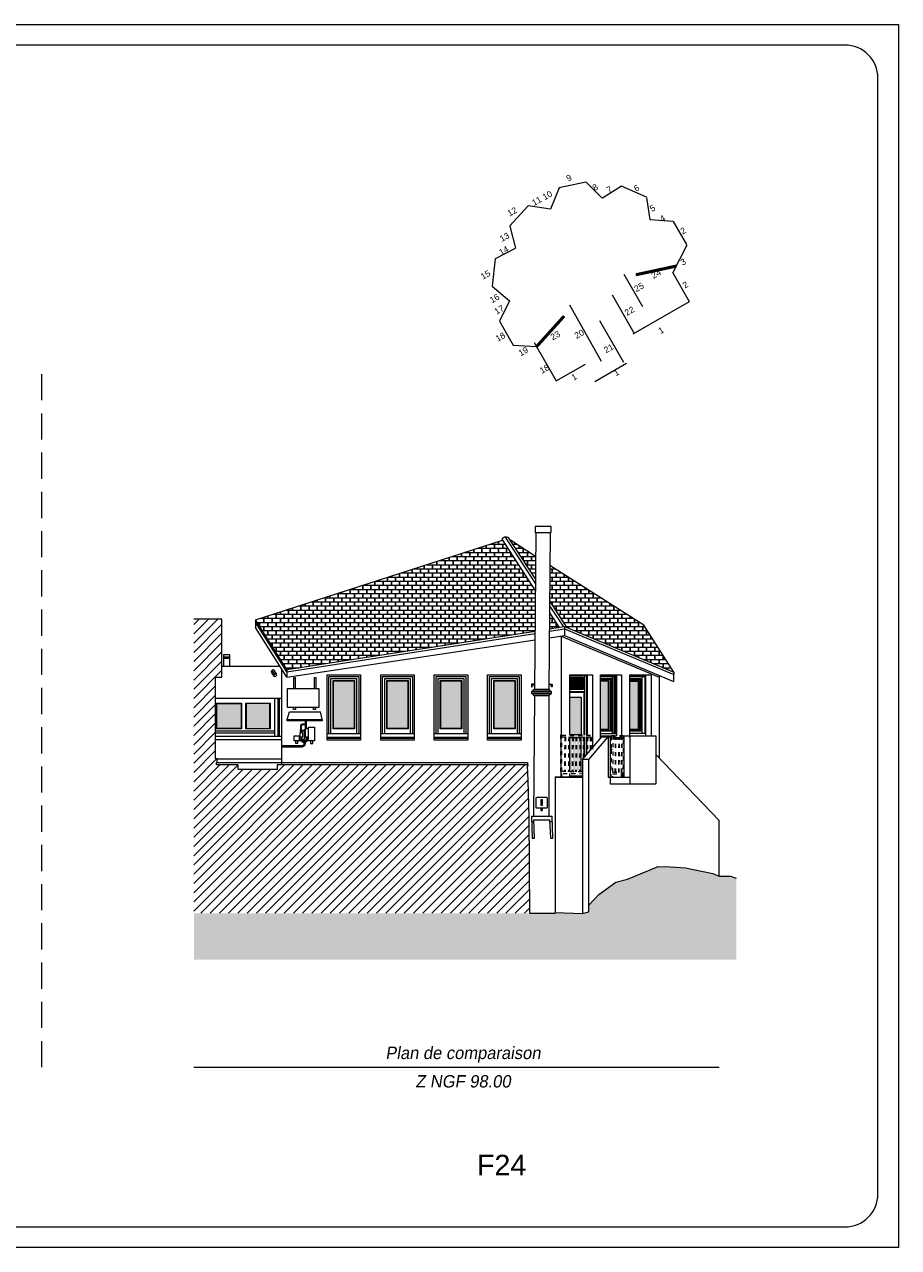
# Model space of a CAD drawing. Extents: x 1304067 to 1304684, y 94 to 123.
# Tile 55 of 57: x 1304619 to 1304640, y 94 to 123. Entities that reach past the tile are written whole.
import ezdxf
from ezdxf.enums import TextEntityAlignment as Align

# ---------------------------------------------------------------- set-up
doc = ezdxf.new("R2010")
doc.units = 0
doc.header["$LTSCALE"] = 0.1
doc.linetypes.add('CACHE', pattern=[9.525, 6.35, -3.175])
doc.linetypes.add('Grille', pattern=[0.4, 0.2, -0.2])
doc.layers.get('0').update_dxf_attribs({"lineweight": 9})
for name, color, linetype, lineweight in [('0_Cadre', 7, 'Continuous', 9), ('_Alti', 115, 'Continuous', 9), ('_Fenêtres', 39, 'Continuous', 9), ('_Fenêtres_Habillage', 7, 'Continuous', 9), ('_Portes', 39, 'Continuous', 9), ('_TN', 37, 'Continuous', 9), ('_Toiture', 250, 'Continuous', 9), ('_Vue Façade', 240, 'Continuous', 9), ('Bâti_Hachure', 254, 'Continuous', 9), ('Bâti_Ligne', 7, 'Continuous', 9), ('Equipement façade', 251, 'Continuous', 9), ('Garde-corps', 251, 'Grille', 9), ('Mur façade', 7, 'Continuous', 9)]:
    doc.layers.add(name, color=color, linetype=linetype, lineweight=lineweight)
doc.layers.add('_Toiture_Habillage', color=7, linetype='Continuous', lineweight=9, true_color=0xa84e24)
doc.styles.add('ARIAL', font='arial.ttf')
doc.styles.add('ECRITURE2', font='BKANT.TTF', dxfattribs={"width": 1.001, "oblique": 18})
doc.styles.get("Standard").update_dxf_attribs({"font": 'arial.ttf'})
pattern_1 = [(90, (0, 0), (-0.2, 0.2), [0.1, -0.1]), (90, (0.008, 0), (-0.2, 0.2), [0.1, -0.1]), (0, (0, 0.1), (0.2, 0.2), [0.096, -0.104]), (0, (0.104, 0.1), (0.2, 0.2), [0.096, -0.104]), (90, (0.096, 0.1), (-0.2, 0.2), [0.1, -0.1]), (90, (0.104, 0.1), (-0.2, 0.2), [0.1, -0.1]), (0, (0.008, 0), (0.2, 0.2), [0.192, -0.008])]

# ---------------------------------------------------------------- blocks, each defined once
blk = doc.blocks.new('croquis')
at = {"flags": 128}
for points in [[(0.34, 12.73), (-3.99, 11.82)], [(2.96, 10.16), (0.37, 12.73)], [(6.12, 12.11), (3.01, 10.14)], [(10.18, 10.3), (6.13, 12.11)], [(-4, 11.81), (-5.36, 8.37)], [(10.78, 6.67), (10.2, 10.29)], [(-9.01, 8.93), (-12, 5.63)], [(-5.39, 8.37), (-9, 8.94)], [(14.49, 6.41), (10.77, 6.65)], [(14.5, 6.41), (16.64, 2.65)], [(-11.99, 5.62), (-11.07, 2.05)], [(-11.09, 2.03), (-14.36, 0.35)], [(14.44, -1.9), (16.73, 2.6)], [(-14.36, 0.34), (-14.84, -4.09)], [(14.44, -1.9), (17.08, -6.55)], [(-14.84, -4.1), (-12, -6.44)], [(-12, -6.46), (-13.65, -9.76)], [(8.01, -11.79), (17.13, -6.59)], [(-13.65, -9.77), (-11.44, -13.63)], [(-11.43, -13.63), (-7.63, -13.85)], [(-8.04, -13.2), (-4.47, -19.42)], [(-4.47, -19.42), (0.29, -16.7)], [(1.77, -19.53), (6.94, -16.57)]]:
    blk.add_lwpolyline(points, dxfattribs=at)
at = {"layer": 'Bâti_Ligne', "flags": 128}
for points in [[(8.46, -2.23), (14.98, -0.82)], [(8.17, -11.69), (4.66, -5.55)], [(-3.17, -8.93), (-7.63, -13.85)], [(6.47, -16.45), (2.6, -9.68)]]:
    blk.add_lwpolyline(points, dxfattribs=at)
at = {"layer": 'Bâti_Ligne', "extrusion": (-0.873692, -0.48648, 0), "elevation": 5.45, "flags": 128}
blk.add_lwpolyline([(5.09, 0), (15.56, 0)], dxfattribs=at)
at = {"layer": 'Mur façade'}
blk.add_line((9.54, -7.45), (6.54, -2.2), dxfattribs=at)
at = {"style": 'ARIAL'}
for s, p in [('9', (-2.39, 13.45)), ('8', (1.85, 11.93)), ('7', (4.14, 11.57)), ('6', (8.55, 11.81)), ('11', (-7.62, 9.7)), ('10', (-5.9, 10.62)), ('12', (-11.59, 7.98)), ('5', (11.13, 8.54)), ('4', (12.75, 6.88)), ('13', (-12.84, 3.87)), ('2', (16.09, 4.89)), ('14', (-12.95, 1.67)), ('3', (16.09, -0.15)), ('15', (-15.91, -2.24)), ('24', (11.71, -2.1)), ('25', (8.94, -4.26)), ('2', (16.45, -3.86)), ('16', (-14.45, -6.06)), ('17', (-13.7, -7.9)), ('22', (7.4, -8.1)), ('18', (-13.5, -12.29)), ('23', (-4.62, -12.07)), ('20', (-0.73, -11.82)), ('1', (12.52, -11.23)), ('21', (4.03, -14.15)), ('19', (-9.8, -14.64)), ('18', (-6.36, -17.47)), ('1', (5.29, -18.06)), ('1', (-1.56, -18.78))]:
    blk.add_text(s, height=1, rotation=29.7013, dxfattribs=at).set_placement(p, align=Align.MIDDLE_CENTER)

msp = doc.modelspace()

# ---------------------------------------------------------------- hatches: boundary and pattern name
at = {"layer": '_Fenêtres_Habillage'}
h = msp.add_hatch(color=155, dxfattribs=at)
h.dxf.hatch_style = 1
h.set_gradient(color1=(76, 114, 153), name='CYLINDER')
h.paths.add_polyline_path([(1304626.593, 107.379), (1304626.091, 107.379), (1304626.091, 106.224), (1304626.593, 106.224)])
h = msp.add_hatch(color=155, dxfattribs=at)
h.dxf.hatch_style = 1
h.set_gradient(color1=(76, 114, 153), name='CYLINDER')
h.paths.add_polyline_path([(1304627.898, 107.379), (1304627.396, 107.379), (1304627.396, 106.224), (1304627.898, 106.224)])
h = msp.add_hatch(color=155, dxfattribs=at)
h.dxf.hatch_style = 1
h.set_gradient(color1=(76, 114, 153), name='CYLINDER')
h.paths.add_polyline_path([(1304629.195, 107.379), (1304628.694, 107.379), (1304628.694, 106.224), (1304629.195, 106.224)])
h = msp.add_hatch(color=155, dxfattribs=at)
h.dxf.hatch_style = 1
h.set_gradient(color1=(76, 114, 153), name='CYLINDER')
h.paths.add_polyline_path([(1304630.491, 107.379), (1304629.99, 107.379), (1304629.99, 106.224), (1304630.491, 106.224)])
h = msp.add_hatch(color=155, dxfattribs=at)
h.dxf.hatch_style = 1
h.set_gradient(color1=(76, 114, 153), name='CYLINDER')
h.paths.add_polyline_path([(1304632.137, 107.457), (1304631.832, 107.457), (1304631.832, 107.184), (1304632.137, 107.184)])
h = msp.add_hatch(color=155, dxfattribs=at)
h.dxf.hatch_style = 1
h.set_gradient(color1=(76, 114, 153), name='CYLINDER')
h.paths.add_polyline_path([(1304632.773, 107.372), (1304632.579, 107.372), (1304632.579, 106.211), (1304632.773, 106.211)])
h = msp.add_hatch(color=155, dxfattribs=at)
h.dxf.hatch_style = 1
h.set_gradient(color1=(76, 114, 153), name='CYLINDER')
h.paths.add_polyline_path([(1304633.49, 107.371), (1304633.286, 107.371), (1304633.286, 106.202), (1304633.49, 106.202)])
h = msp.add_hatch(color=155, dxfattribs=at)
h.dxf.hatch_style = 1
h.set_gradient(color1=(76, 114, 153), name='CYLINDER')
h.paths.add_polyline_path([(1304632.106, 106.987), (1304631.832, 106.987), (1304631.832, 106.071), (1304632.106, 106.071)])
h = msp.add_hatch(color=155, dxfattribs=at)
h.dxf.hatch_style = 1
h.set_gradient(color1=(76, 114, 153), name='CYLINDER')
h.paths.add_polyline_path([(1304623.844, 106.833), (1304623.256, 106.833), (1304623.256, 106.223), (1304623.844, 106.223)])
h = msp.add_hatch(color=155, dxfattribs=at)
h.dxf.hatch_style = 1
h.set_gradient(color1=(76, 114, 153), name='CYLINDER')
h.paths.add_polyline_path([(1304624.548, 106.833), (1304623.968, 106.833), (1304623.968, 106.223), (1304624.548, 106.223)])
h = msp.add_hatch(color=155, dxfattribs=at)
h.dxf.hatch_style = 1
h.set_gradient(color1=(76, 114, 153), name='CYLINDER')
h.paths.add_polyline_path([(1304631.978, 105.998), (1304631.91, 105.998), (1304631.901, 105.174), (1304631.969, 105.173)])
h.paths.add_polyline_path([(1304631.893, 105.998), (1304631.832, 105.998), (1304631.832, 105.175), (1304631.884, 105.174)])
h.paths.add_polyline_path([(1304632.109, 105.998), (1304632.092, 105.998), (1304632.083, 105.172), (1304632.109, 105.171)])
h.paths.add_polyline_path([(1304632.075, 105.998), (1304631.995, 105.998), (1304631.986, 105.173), (1304632.066, 105.172)])
at = {"layer": '_TN'}
h = msp.add_hatch(dxfattribs=at)
h.set_pattern_fill('G_GEOLOG_2', color=256, scale=0.5)
h.set_pattern_definition([(0, (0, 0), (0.5, 0.5), [0.125, -0.375]), (0, (0, 0.05), (0.5, 0.5), [0.125, -0.375]), (90, (0.3, 0.1), (-0.5, 0.5), [0.125, -0.375]), (90, (0.35, 0.1), (-0.5, 0.5), [0.125, -0.375]), (45, (0.375, 0.05), (6e-17, 0.50000000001), [0.125, -0.582106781]), (45, (0.41, 0.015), (6e-17, 0.50000000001), [0.125, -0.582106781]), (135, (0.25, 0.275), (-0.50000000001, 6e-17), [0.125, -0.582106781]), (135, (0.285, 0.31), (-0.50000000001, 6e-17), [0.125, -0.582106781]), (26.5650512, (0.375, 0.275), (0.5, 2e-10), [0.125, -0.9930339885]), (26.5650512, (0.395, 0.23), (0.5, 2e-10), [0.125, -0.9930339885]), (26.5650512, (0.175, 0.475), (0.5, 2e-10), [0.125, -0.9930339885]), (26.5650512, (0.195, 0.43), (0.5, 2e-10), [0.125, -0.9930339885]), (63.43494882, (0.125, 0.125), (2.5e-11, 0.5), [0.125, -0.9930339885]), (63.43494882, (0.17, 0.1), (2.5e-11, 0.5), [0.125, -0.9930339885]), (63.43494882, (0.07, 0.3), (2.5e-11, 0.5), [0.125, -0.9930339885]), (63.43494882, (0.025, 0.325), (2.5e-11, 0.5), [0.125, -0.9930339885]), (116.5650512, (0.445, 0.345), (-2e-10, 0.5), [0.125, -0.9930339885]), (116.5650512, (0.4, 0.325), (-2e-10, 0.5), [0.125, -0.9930339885]), (153.43494882, (0.075, 0.125), (-0.5, 2.5e-11), [0.125, -0.9930339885]), (153.43494882, (0.095, 0.17), (-0.5, 2.5e-11), [0.125, -0.9930339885])])
h.paths.add_polyline_path([(1304635.872, 102.593), (1304635.73, 102.636), (1304635.458, 102.636), (1304635.301, 102.706), (1304634.644, 102.837), (1304634.278, 102.865), (1304633.979, 102.87), (1304633.23, 102.562), (1304632.949, 102.49), (1304632.538, 102.189), (1304632.294, 101.935), (1304632.294, 101.775), (1304632.137, 101.728), (1304631.478, 101.754), (1304631.478, 101.738), (1304630.858, 101.738), (1304622.701, 101.738), (1304622.701, 100.611), (1304635.872, 100.611)])
at = {"layer": '_Toiture_Habillage'}
h = msp.add_hatch(dxfattribs=at)
h.set_pattern_fill('G_TUILE_6', color=256, scale=0.2)
h.set_pattern_definition(pattern_1)
h.paths.add_polyline_path([(1304630.994, 109.562), (1304630.194, 110.794), (1304624.197, 108.861), (1304624.958, 107.655), (1304630.986, 108.587)])
h = msp.add_hatch(dxfattribs=at)
h.set_pattern_fill('G_TUILE_6', color=256, scale=0.2)
h.set_pattern_definition(pattern_1)
h.paths.add_polyline_path([(1304631, 110.403), (1304630.388, 110.793), (1304630.996, 109.856)])
h = msp.add_hatch(dxfattribs=at)
h.set_pattern_fill('G_TUILE_6', color=256, scale=0.2)
h.set_pattern_definition(pattern_1)
h.paths.add_polyline_path([(1304631.349, 110.181), (1304631.342, 109.324), (1304631.767, 108.67), (1304634.358, 107.59), (1304633.627, 108.733)])
h = msp.add_hatch(dxfattribs=at)
h.set_pattern_fill('G_TUILE_6', color=256, scale=0.2)
h.set_pattern_definition(pattern_1)
h.paths.add_polyline_path([(1304631.339, 109.031), (1304631.336, 108.641), (1304631.569, 108.677)])
at = {"layer": 'Bâti_Hachure'}
h = msp.add_hatch(dxfattribs=at)
h.set_pattern_fill('ANSI31', color=256, scale=0.05)
h.set_pattern_definition([(45, (1304625.97639, 1e-13), (-0.1122532, 0.1122532), [])])
h.paths.add_polyline_path([(1304622.694, 108.882), (1304622.694, 101.738), (1304630.858, 101.738), (1304630.842, 104.082), (1304630.834, 104.361), (1304630.815, 104.961), (1304630.799, 105.317), (1304630.816, 105.317), (1304630.816, 105.34), (1304624.722, 105.34), (1304624.722, 105.227), (1304623.776, 105.227), (1304623.776, 105.34), (1304623.249, 105.34), (1304623.249, 105.399), (1304623.261, 105.399), (1304623.261, 105.485), (1304623.227, 105.485), (1304623.227, 107.473), (1304623.381, 107.473), (1304623.381, 108.882)])

# ---------------------------------------------------------------- linework, layer by layer
at = {"layer": '0_Cadre'}
msp.add_lwpolyline([(1304597.815, 123.32), (1304639.815, 123.32), (1304639.815, 93.62), (1304597.815, 93.62)], close=True, dxfattribs=at)
msp.add_lwpolyline([(1304599.615, 94.12), (1304638.515, 94.12, 0.414214), (1304639.315, 94.92), (1304639.315, 122.02, 0.414214), (1304638.515, 122.82), (1304599.615, 122.82, 0.414214), (1304598.815, 122.02), (1304598.815, 94.92, 0.414214)], format="xyb", close=True, dxfattribs=at)
at = {"layer": '0_Cadre', "linetype": 'CACHE', "flags": 128}
msp.add_lwpolyline([(1304619.004, 98), (1304619.004, 115.096)], dxfattribs=at)
at = {"layer": '_Alti'}
msp.add_line((1304622.694, 98), (1304635.458, 98), dxfattribs=at)
at = {"layer": '_Fenêtres', "elevation": 0, "flags": 128}
for points in [[(1304625.978, 106.106), (1304625.978, 107.489), (1304626.702, 107.489), (1304626.702, 106.106)], [(1304626.029, 106.106), (1304626.029, 107.438), (1304626.651, 107.438), (1304626.651, 106.106)], [(1304627.283, 106.106), (1304627.283, 107.489), (1304628.007, 107.489), (1304628.007, 106.106)], [(1304627.334, 106.106), (1304627.334, 107.438), (1304627.956, 107.438), (1304627.956, 106.106)], [(1304628.581, 106.106), (1304628.581, 107.489), (1304629.304, 107.489), (1304629.304, 106.106)], [(1304628.632, 106.106), (1304628.632, 107.438), (1304629.253, 107.438), (1304629.253, 106.106)], [(1304632.579, 106.106), (1304632.953, 106.106), (1304632.953, 107.487), (1304632.579, 107.487)], [(1304632.944, 106.106), (1304632.944, 107.477), (1304632.579, 107.477)], [(1304632.579, 106.163), (1304632.84, 106.163), (1304632.84, 107.432), (1304632.579, 107.432)], [(1304632.579, 106.176), (1304632.825, 106.176), (1304632.825, 107.417), (1304632.579, 107.417)], [(1304632.579, 106.198), (1304632.786, 106.198), (1304632.786, 107.385), (1304632.579, 107.385)], [(1304632.579, 106.211), (1304632.773, 106.211), (1304632.773, 107.372), (1304632.579, 107.372)], [(1304632.86, 107.477), (1304632.86, 106.106)], [(1304632.909, 106.106), (1304632.909, 107.477)], [(1304633.659, 106.101), (1304633.659, 107.486), (1304633.286, 107.486)], [(1304633.659, 107.477), (1304633.286, 107.477)], [(1304633.286, 106.163), (1304633.554, 106.163), (1304633.554, 107.426), (1304633.286, 107.426)], [(1304633.286, 106.177), (1304633.539, 106.177), (1304633.539, 107.411), (1304633.286, 107.411)], [(1304633.286, 107.386), (1304633.505, 107.386), (1304633.505, 106.188), (1304633.286, 106.188)], [(1304633.286, 107.371), (1304633.49, 107.371), (1304633.49, 106.202), (1304633.286, 106.202)], [(1304633.585, 106.101), (1304633.585, 107.477)], [(1304624.748, 106.037), (1304624.748, 106.954), (1304623.227, 106.954)], [(1304624.668, 106.037), (1304624.668, 106.954)], [(1304623.852, 106.215), (1304623.248, 106.215), (1304623.248, 106.842), (1304623.852, 106.842), (1304623.852, 106.215)], [(1304623.227, 106.169), (1304624.668, 106.169)], [(1304623.227, 106.117), (1304624.668, 106.117)], [(1304625.933, 106.106), (1304626.747, 106.106)], [(1304627.238, 106.106), (1304628.052, 106.106)], [(1304628.535, 106.106), (1304629.35, 106.106)], [(1304629.831, 106.106), (1304630.646, 106.106)], [(1304633.674, 106.101), (1304633.286, 106.101)], [(1304625.933, 106.01), (1304626.747, 106.01)], [(1304626.747, 105.982), (1304625.933, 105.982)], [(1304627.238, 106.01), (1304628.052, 106.01)], [(1304628.052, 105.982), (1304627.238, 105.982)], [(1304628.535, 106.01), (1304629.35, 106.01)], [(1304629.35, 105.982), (1304628.535, 105.982)], [(1304629.831, 106.01), (1304630.646, 106.01)], [(1304630.646, 105.982), (1304629.831, 105.982)]]:
    msp.add_lwpolyline(points, dxfattribs=at)
for points in [[(1304626.082, 107.388), (1304626.602, 107.388), (1304626.602, 106.215), (1304626.082, 106.215)], [(1304626.091, 107.379), (1304626.593, 107.379), (1304626.593, 106.224), (1304626.091, 106.224)], [(1304627.387, 107.388), (1304627.907, 107.388), (1304627.907, 106.215), (1304627.387, 106.215)], [(1304627.396, 107.379), (1304627.898, 107.379), (1304627.898, 106.224), (1304627.396, 106.224)], [(1304628.685, 107.388), (1304629.204, 107.388), (1304629.204, 106.215), (1304628.685, 106.215)], [(1304628.694, 107.379), (1304629.195, 107.379), (1304629.195, 106.224), (1304628.694, 106.224)], [(1304629.981, 107.388), (1304630.5, 107.388), (1304630.5, 106.215), (1304629.981, 106.215)], [(1304629.99, 107.379), (1304630.491, 107.379), (1304630.491, 106.224), (1304629.99, 106.224)], [(1304623.256, 106.223), (1304623.256, 106.833), (1304623.844, 106.833), (1304623.844, 106.223)], [(1304623.959, 106.215), (1304623.959, 106.842), (1304624.556, 106.842), (1304624.556, 106.215)], [(1304623.968, 106.223), (1304624.548, 106.223), (1304624.548, 106.833), (1304623.968, 106.833)]]:
    msp.add_lwpolyline(points, close=True, dxfattribs=at)
at = {"layer": '_Fenêtres', "flags": 128}
for points in [[(1304629.877, 106.106), (1304629.877, 107.489), (1304630.6, 107.489), (1304630.6, 106.106)], [(1304629.928, 106.106), (1304629.928, 107.438), (1304630.549, 107.438), (1304630.549, 106.106)]]:
    msp.add_lwpolyline(points, dxfattribs=at)
at = {"layer": '_Portes', "elevation": 0, "flags": 128}
for points in [[(1304631.832, 107.511), (1304632.237, 107.511), (1304632.237, 106.059)], [(1304631.832, 107.473), (1304632.153, 107.473), (1304632.153, 107.167), (1304631.832, 107.167)], [(1304632.191, 107.511), (1304632.191, 106.059)], [(1304632.175, 106.059), (1304632.175, 107.111), (1304631.832, 107.111)], [(1304632.175, 107.096), (1304631.832, 107.096)], [(1304631.893, 105.998), (1304631.832, 105.998)], [(1304631.978, 105.998), (1304631.91, 105.998)], [(1304632.075, 105.998), (1304631.995, 105.998)], [(1304632.109, 105.171), (1304632.109, 105.998), (1304632.092, 105.998)], [(1304632.175, 105.515), (1304632.175, 106.019)], [(1304632.191, 106.019), (1304632.191, 105.533)], [(1304632.237, 106.019), (1304632.237, 105.587)], [(1304632.137, 105.063), (1304631.832, 105.063)]]:
    msp.add_lwpolyline(points, dxfattribs=at)
at = {"layer": '_Portes', "flags": 128}
for points in [[(1304631.832, 107.457), (1304632.137, 107.457), (1304632.137, 107.184), (1304631.832, 107.184)], [(1304631.832, 106.987), (1304632.106, 106.987), (1304632.106, 106.071), (1304631.832, 106.071)]]:
    msp.add_lwpolyline(points, dxfattribs=at)
at = {"layer": '_TN', "elevation": 0, "flags": 128}
for points in [[(1304632.294, 101.935), (1304632.538, 102.189), (1304632.949, 102.49), (1304633.23, 102.562), (1304633.979, 102.87), (1304634.278, 102.865), (1304634.644, 102.837), (1304635.301, 102.706), (1304635.458, 102.636), (1304635.73, 102.636), (1304635.872, 102.593)], [(1304630.858, 101.738), (1304631.478, 101.738)], [(1304631.478, 101.754), (1304632.137, 101.728)], [(1304632.137, 101.728), (1304632.293, 101.775)]]:
    msp.add_lwpolyline(points, dxfattribs=at)
at = {"layer": '_Toiture', "elevation": 0, "flags": 128}
for points in [[(1304624.958, 107.655), (1304624.197, 108.861), (1304630.194, 110.794)], [(1304630.26, 110.869), (1304630.995, 109.738)], [(1304631, 110.403), (1304630.388, 110.793)], [(1304634.358, 107.59), (1304633.627, 108.733), (1304631.349, 110.181)], [(1304631.767, 108.67), (1304631.342, 109.324)], [(1304631.339, 109.031), (1304631.569, 108.677)], [(1304631.341, 109.206), (1304631.674, 108.693)], [(1304624.197, 108.861), (1304624.197, 108.68)], [(1304624.958, 107.598), (1304624.197, 108.804)], [(1304624.958, 107.474), (1304624.197, 108.68)], [(1304624.958, 107.655), (1304630.986, 108.587)], [(1304624.958, 107.598), (1304630.986, 108.529)], [(1304631.334, 108.428), (1304631.701, 108.483)], [(1304631.335, 108.583), (1304631.701, 108.64)], [(1304631.336, 108.641), (1304631.701, 108.697)], [(1304631.701, 108.697), (1304631.701, 108.483)], [(1304631.701, 108.697), (1304634.358, 107.59)], [(1304631.701, 108.64), (1304634.358, 107.531)], [(1304631.701, 108.483), (1304634.347, 107.367)], [(1304624.958, 107.474), (1304630.985, 108.376)], [(1304624.958, 107.655), (1304624.958, 107.474)], [(1304634.347, 107.536), (1304634.347, 107.367)], [(1304634.358, 107.59), (1304634.358, 107.531)]]:
    msp.add_lwpolyline(points, dxfattribs=at)
msp.add_lwpolyline([(1304630.996, 109.856), (1304630.369, 110.822, 0.525249), (1304630.178, 110.818), (1304630.994, 109.562)], format="xyb", dxfattribs=at)
at = {"layer": '_Vue Façade', "const_width": 0.075, "flags": 128}
for points in [[(1304633.438, 117.242), (1304634.416, 117.453)], [(1304631.021, 115.495), (1304631.693, 116.238)]]:
    msp.add_lwpolyline(points, dxfattribs=at)
at = {"layer": 'Bâti_Ligne', "elevation": 0, "flags": 128}
for points in [[(1304630.858, 101.738), (1304630.842, 104.082), (1304630.834, 104.361), (1304630.815, 104.961), (1304630.799, 105.317), (1304630.816, 105.317), (1304630.816, 105.34), (1304624.722, 105.34), (1304624.722, 105.227), (1304623.776, 105.227), (1304623.776, 105.34), (1304623.249, 105.34), (1304623.249, 105.399), (1304623.261, 105.399), (1304623.261, 105.485), (1304623.227, 105.485), (1304623.227, 107.472), (1304623.381, 107.472), (1304623.381, 108.882), (1304622.694, 108.882)], [(1304631.624, 108.471), (1304631.624, 106.072)], [(1304631.624, 108.468), (1304633.999, 107.472)], [(1304623.381, 107.737), (1304624.772, 107.737)], [(1304624.832, 105.34), (1304624.832, 107.674)], [(1304632.579, 105.987), (1304632.579, 107.529), (1304633.085, 107.529), (1304633.085, 106.044)], [(1304632.964, 107.529), (1304632.964, 106.044)], [(1304633.286, 106.015), (1304633.286, 107.529), (1304633.794, 107.529)], [(1304633.674, 106.045), (1304633.674, 107.529)], [(1304633.804, 107.525), (1304633.804, 106.045)], [(1304633.999, 107.514), (1304633.999, 105.506)], [(1304623.227, 106.957), (1304624.832, 106.957)], [(1304624.773, 106.957), (1304624.773, 106.037)], [(1304623.227, 106.037), (1304624.832, 106.037)], [(1304632.579, 106.046), (1304632.964, 106.046)], [(1304633.149, 105.043), (1304633.149, 106.045), (1304633.286, 106.045), (1304633.286, 104.88)], [(1304633.286, 106.045), (1304633.916, 106.045)], [(1304633.916, 106.045), (1304633.916, 104.88)], [(1304623.227, 105.957), (1304624.832, 105.957)], [(1304631.832, 105.175), (1304631.832, 106.019)], [(1304632.137, 105.47), (1304632.611, 106.025)], [(1304632.294, 105.47), (1304632.765, 106.025)], [(1304632.579, 105.997), (1304632.579, 105.99)], [(1304632.611, 106.025), (1304632.765, 106.025)], [(1304632.765, 106.025), (1304632.765, 105.043)], [(1304632.765, 106.025), (1304632.812, 106.025), (1304632.812, 104.88)], [(1304632.812, 106.004), (1304632.84, 106.004)], [(1304632.84, 105.967), (1304632.812, 105.967)], [(1304632.881, 106.004), (1304632.942, 106.004)], [(1304632.942, 105.967), (1304632.881, 105.967)], [(1304632.953, 106.004), (1304633.027, 106.004)], [(1304633.026, 105.967), (1304632.953, 105.967)], [(1304633.038, 106.004), (1304633.093, 106.004)], [(1304633.093, 105.967), (1304633.038, 105.967)], [(1304633.093, 106.009), (1304633.085, 106.012)], [(1304633.104, 106.004), (1304633.112, 106.004), (1304633.112, 105.967), (1304633.104, 105.967)], [(1304633.112, 106.004), (1304633.105, 106.006)], [(1304623.261, 105.485), (1304624.832, 105.485)], [(1304632.294, 101.775), (1304632.294, 105.47), (1304632.137, 105.47), (1304632.137, 101.728)], [(1304633.916, 105.591), (1304635.458, 103.991)], [(1304623.261, 105.399), (1304624.832, 105.399)], [(1304624.832, 105.398), (1304630.806, 105.398), (1304630.806, 105.34)], [(1304631.478, 105.05), (1304631.478, 101.738)], [(1304631.478, 105.05), (1304632.137, 105.05)], [(1304631.478, 105.038), (1304632.137, 105.038)], [(1304631.832, 105.05), (1304631.832, 105.13)], [(1304632.765, 105.043), (1304633.286, 105.043)], [(1304632.812, 104.88), (1304633.916, 104.88)], [(1304635.458, 102.636), (1304635.458, 103.991)]]:
    msp.add_lwpolyline(points, dxfattribs=at)
at = {"layer": 'Bâti_Ligne', "elevation": 0}
for points in [[(1304625.933, 107.528), (1304626.747, 107.528), (1304626.747, 105.939), (1304625.933, 105.939)], [(1304627.238, 107.528), (1304628.052, 107.528), (1304628.052, 105.939), (1304627.238, 105.939)], [(1304628.535, 107.528), (1304629.35, 107.528), (1304629.35, 105.939), (1304628.535, 105.939)]]:
    msp.add_lwpolyline(points, close=True, dxfattribs=at)
at = {"layer": 'Bâti_Ligne'}
msp.add_lwpolyline([(1304629.831, 107.528), (1304630.646, 107.528), (1304630.646, 105.939), (1304629.831, 105.939)], close=True, dxfattribs=at)
at = {"layer": 'Bâti_Ligne', "flags": 128}
for points in [[(1304631.832, 106.059), (1304631.832, 107.529), (1304632.378, 107.529)], [(1304632.248, 107.529), (1304632.248, 106.059)], [(1304632.378, 107.528), (1304632.378, 105.723)]]:
    msp.add_lwpolyline(points, dxfattribs=at)
at = {"layer": 'Equipement façade', "elevation": 0, "flags": 128}
for points in [[(1304631.374, 110.982), (1304631.375, 111.129), (1304630.988, 111.129), (1304630.987, 110.982)], [(1304631.005, 110.982), (1304630.976, 107.179)], [(1304630.987, 110.985), (1304631.374, 110.985)], [(1304631.356, 110.982), (1304631.323, 107.179)], [(1304623.574, 107.737), (1304623.574, 108.009), (1304623.419, 108.009), (1304623.419, 107.737)], [(1304623.419, 107.966), (1304623.574, 107.966)], [(1304623.419, 107.934), (1304623.574, 107.934)], [(1304624.663, 107.538), (1304624.599, 107.638)], [(1304625.166, 107.193), (1304625.166, 107.455), (1304625.117, 107.455), (1304625.117, 107.193)], [(1304625.67, 107.193), (1304625.67, 107.455), (1304625.621, 107.455), (1304625.621, 107.193)], [(1304630.951, 107.151), (1304630.903, 107.111)], [(1304630.951, 107.041), (1304630.903, 107.08)], [(1304631.323, 107.179), (1304631.346, 107.151), (1304630.944, 107.151), (1304630.966, 107.179), (1304631.323, 107.179)], [(1304630.974, 107.013), (1304630.952, 104.096)], [(1304631.318, 107.013), (1304631.322, 104.096)], [(1304631.339, 107.151), (1304631.384, 107.111)], [(1304631.339, 107.041), (1304631.384, 107.08)], [(1304624.969, 106.443), (1304625.02, 106.632)], [(1304625.021, 106.632), (1304625.771, 106.632)], [(1304625.166, 106.735), (1304625.166, 106.688), (1304625.116, 106.688), (1304625.116, 106.735)], [(1304625.655, 106.735), (1304625.655, 106.688), (1304625.605, 106.688), (1304625.605, 106.735)], [(1304625.812, 106.443), (1304625.771, 106.632)], [(1304625.412, 106.22), (1304625.412, 106.407)], [(1304625.432, 106.22), (1304625.432, 106.407)], [(1304625.297, 106.12), (1304625.297, 106.154)], [(1304625.317, 106.12), (1304625.317, 106.154)], [(1304625.412, 106.19), (1304625.382, 106.19), (1304625.382, 105.959), (1304625.321, 105.959)], [(1304625.329, 106.185), (1304625.382, 106.185)], [(1304625.329, 106.169), (1304625.382, 106.169)], [(1304625.169, 105.923), (1304625.169, 105.866), (1304625.223, 105.866), (1304625.223, 105.923)], [(1304625.302, 105.959), (1304625.255, 105.959)], [(1304625.304, 105.923), (1304625.255, 105.923)], [(1304625.418, 106.016), (1304625.418, 105.923), (1304625.33, 105.923)], [(1304625.535, 105.922), (1304625.535, 105.858), (1304625.585, 105.858), (1304625.585, 105.922)], [(1304631.277, 104.301), (1304631.264, 104.286), (1304631.024, 104.286), (1304631.01, 104.301), (1304631.01, 104.543), (1304631.024, 104.558), (1304631.264, 104.558), (1304631.277, 104.543), (1304631.277, 104.301)], [(1304630.899, 104.096), (1304631.4, 104.096)], [(1304630.899, 104.096), (1304630.912, 103.559), (1304630.97, 103.559), (1304630.957, 104.002)], [(1304630.902, 103.962), (1304630.958, 103.962)], [(1304630.957, 104.003), (1304631.341, 104.003)], [(1304631.341, 104.002), (1304631.362, 103.559), (1304631.421, 103.559), (1304631.399, 104.096)], [(1304631.343, 103.962), (1304631.405, 103.962)]]:
    msp.add_lwpolyline(points, dxfattribs=at)
msp.add_lwpolyline([(1304624.714, 107.537), (1304624.649, 107.64, 0.575539), (1304624.576, 107.594), (1304624.642, 107.491, 0.618606)], format="xyb", close=True, dxfattribs=at)
for points in [[(1304624.714, 107.537, 0.674163), (1304624.642, 107.491, -1.441845)], [(1304625.297, 106.195), (1304625.296, 106.29, -0.378182), (1304625.346, 106.34), (1304625.412, 106.34)], [(1304625.317, 106.195), (1304625.317, 106.292, -0.352043), (1304625.347, 106.32), (1304625.412, 106.32)], [(1304625.401, 105.887), (1304625.401, 105.857, -0.356392), (1304625.333, 105.774), (1304624.832, 105.774)], [(1304625.371, 105.884), (1304625.371, 105.857, -0.34287), (1304625.33, 105.804), (1304624.832, 105.804)], [(1304625.459, 106.016), (1304625.459, 105.938, -0.636396), (1304625.302, 105.93), (1304625.302, 106.021)], [(1304625.44, 106.016), (1304625.44, 105.942, -0.596483), (1304625.321, 105.935), (1304625.321, 106.021)]]:
    msp.add_lwpolyline(points, format="xyb", dxfattribs=at)
for points in [[(1304630.896, 107.303), (1304630.896, 107.237), (1304630.914, 107.237), (1304630.914, 107.285), (1304630.953, 107.285), (1304630.953, 107.303)], [(1304631.402, 107.303), (1304631.402, 107.237), (1304631.384, 107.237), (1304631.384, 107.285), (1304631.346, 107.285), (1304631.346, 107.303)], [(1304625.734, 106.735), (1304624.976, 106.735), (1304624.976, 107.193), (1304625.734, 107.193)], [(1304631.384, 107.111), (1304630.903, 107.111), (1304630.903, 107.08), (1304631.384, 107.08)], [(1304631.323, 107.013), (1304630.966, 107.013), (1304630.944, 107.041), (1304631.346, 107.041)], [(1304624.969, 106.443), (1304625.812, 106.443), (1304625.812, 106.407), (1304624.969, 106.407)], [(1304625.139, 106.044), (1304625.255, 106.044), (1304625.255, 105.923), (1304625.139, 105.923)], [(1304625.348, 106.12), (1304625.27, 106.12), (1304625.27, 106.021), (1304625.348, 106.021)], [(1304625.292, 106.195), (1304625.329, 106.195), (1304625.329, 106.154), (1304625.292, 106.154)], [(1304625.412, 106.22), (1304625.472, 106.22), (1304625.472, 106.016), (1304625.412, 106.016)], [(1304625.485, 106.258), (1304625.628, 106.258), (1304625.628, 105.922), (1304625.485, 105.922)], [(1304631.138, 104.5), (1304631.155, 104.5), (1304631.155, 104.353), (1304631.138, 104.353)]]:
    msp.add_lwpolyline(points, close=True, dxfattribs=at)
at = {"layer": 'Equipement façade', "flags": 128}
msp.add_lwpolyline([(1304631.125, 104.286), (1304631.125, 104.243, 0.921112), (1304631.168, 104.243), (1304631.168, 104.286)], format="xyb", dxfattribs=at)
at = {"layer": 'Garde-corps', "elevation": 0, "flags": 128}
for points in [[(1304631.612, 106.059), (1304631.602, 106.059), (1304631.602, 105.05)], [(1304631.635, 105.178), (1304631.635, 106.059), (1304631.612, 106.059), (1304631.612, 105.05)], [(1304631.635, 106.059), (1304632.376, 106.059), (1304632.376, 105.75)], [(1304632.841, 106.044), (1304632.836, 105.724)], [(1304633.136, 106.044), (1304632.841, 106.044)], [(1304633.128, 105.043), (1304633.136, 106.045)], [(1304631.635, 106.019), (1304632.376, 106.019)], [(1304631.708, 106.019), (1304631.699, 105.177)], [(1304631.725, 106.019), (1304631.716, 105.176)], [(1304631.803, 106.019), (1304631.794, 105.175)], [(1304631.82, 106.019), (1304631.81, 105.175)], [(1304631.893, 106.019), (1304631.884, 105.174)], [(1304631.91, 106.019), (1304631.901, 105.174)], [(1304631.978, 106.019), (1304631.969, 105.173)], [(1304631.995, 106.019), (1304631.986, 105.173)], [(1304632.075, 106.019), (1304632.066, 105.172)], [(1304632.092, 106.019), (1304632.083, 105.172)], [(1304632.158, 106.019), (1304632.153, 105.488)], [(1304632.175, 106.015), (1304632.17, 105.508)], [(1304632.248, 106.019), (1304632.244, 105.595)], [(1304632.265, 106.019), (1304632.261, 105.615)], [(1304632.327, 106.019), (1304632.327, 105.692)], [(1304632.34, 106.019), (1304632.34, 105.707)], [(1304633.136, 106.012), (1304632.881, 106.012), (1304632.868, 105.043)], [(1304632.935, 105.151), (1304632.942, 106.012)], [(1304632.946, 105.151), (1304632.953, 106.012)], [(1304633.02, 105.151), (1304633.027, 106.012)], [(1304633.031, 105.151), (1304633.038, 106.012)], [(1304633.086, 105.151), (1304633.093, 106.012)], [(1304633.098, 105.151), (1304633.105, 106.012)], [(1304632.812, 105.724), (1304632.85, 105.724), (1304632.85, 105.708), (1304632.812, 105.708)], [(1304632.836, 105.709), (1304632.827, 105.043)], [(1304632.137, 105.171), (1304631.624, 105.178), (1304631.624, 105.133), (1304632.137, 105.126)], [(1304632.869, 105.12), (1304633.107, 105.12), (1304633.107, 105.151), (1304632.869, 105.151)], [(1304631.635, 105.05), (1304631.635, 105.133)], [(1304633.086, 105.043), (1304633.086, 105.12)], [(1304633.097, 105.043), (1304633.097, 105.12)]]:
    msp.add_lwpolyline(points, dxfattribs=at)

# ---------------------------------------------------------------- block references
at = {"color": 6, "xscale": 0.15, "yscale": 0.15, "zscale": 0.15}
msp.add_blockref('croquis', (1304632.169, 117.577), dxfattribs=at)

# ---------------------------------------------------------------- texts
msp.add_text('F24', height=0.5).set_placement((1304629.572, 95.372))
at = {"layer": '_Alti', "style": 'ECRITURE2', "oblique": 9}
for s, p in [('Plan de comparaison', (1304629.236, 98.346)), ('Z NGF 98.00', (1304629.236, 97.656))]:
    msp.add_text(s, height=0.3, dxfattribs=at).set_placement(p, align=Align.MIDDLE_CENTER)

doc.saveas('drawing.dxf')
